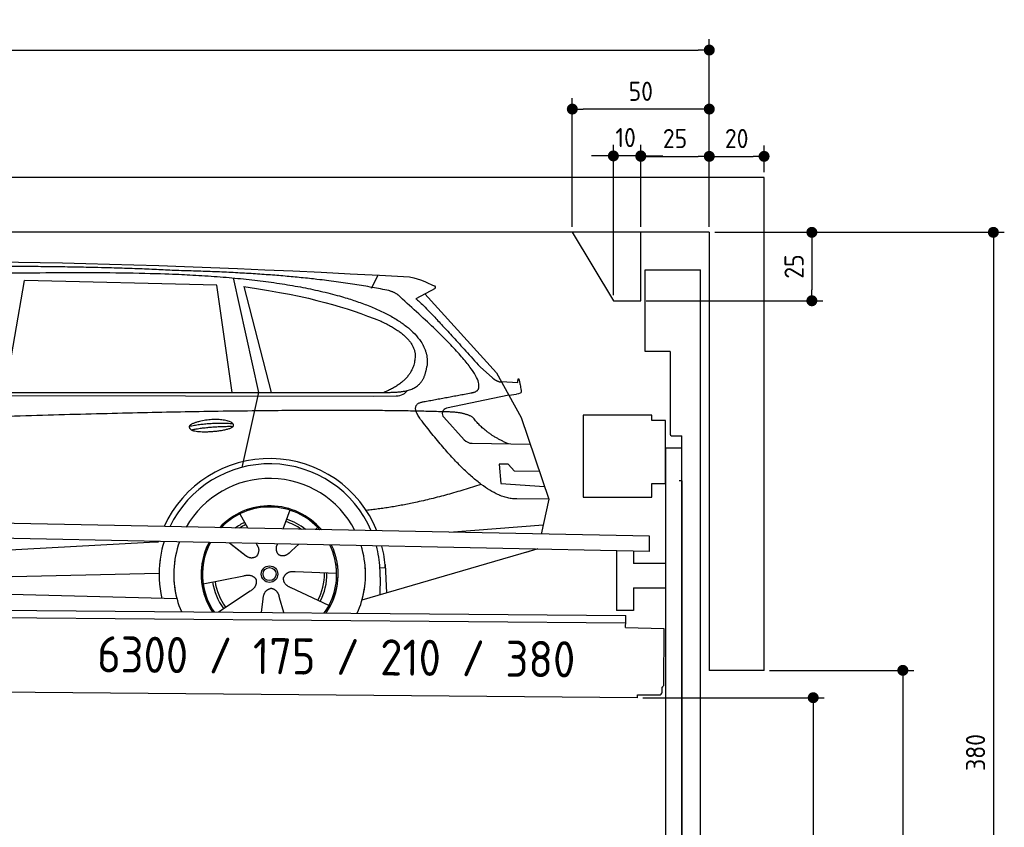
# Model space of a CAD drawing. Header units: millimetres. Extents: x -411 to 6777, y 0 to 6527.
# Tile 6 of 6: x 3183 to 6777, y 3577 to 6527. Entities that reach past the tile are written whole.
import ezdxf

# ---------------------------------------------------------------- set-up
doc = ezdxf.new("R2010")
doc.units = ezdxf.units.MM
doc.layers.add('4', color=3, linetype='Continuous')
for name, color, linetype, lineweight in [('car', 10, 'Continuous', 25), ('Freiraum', 7, 'Continuous', 25), ('Logo', 7, 'Continuous', 25), ('Plattform', 7, 'Continuous', 25), ('Ständer vorne', 7, 'Continuous', 25), ('Tor', 200, 'Continuous', 25)]:
    doc.layers.add(name, color=color, linetype=linetype, lineweight=lineweight)
doc.styles.get("Standard").update_dxf_attribs({"font": 'ISOCP.SHX'})
doc.dimstyles.new('GEN-ISO', dxfattribs={"dimscale": 20, "dimtxt": 3.5, "dimasz": 2, "dimexe": 2, "dimexo": 1, "dimgap": 1.5, "dimtad": 1, "dimdec": 1, "dimlfac": 0.1, "dimdsep": 46, "dimtxsty": 'STANDARD', "dimblk": 'PUNKT', "dimcen": 2, "dimclrd": 256, "dimclre": 256, "dimclrt": 2, "dimadec": 0, "dimazin": 0, "dimtp": 0.1, "dimtm": 0.1, "dimtfac": 0.71, "dimtdec": 1, "dimtmove": 2, "dimatfit": 3, "dimldrblk": 'PUNKT', "dimfxl": 2, "dimtolj": 1, "dimarcsym": 0})

# ---------------------------------------------------------------- blocks, each defined once
blk = doc.blocks.new('PUNKT')
at = {"layer": '4', "color": 0, "linetype": 'ByBlock'}
blk.add_line((-0.5, 0), (-1, 0), dxfattribs=at)
at = {"layer": '4', "color": 0, "linetype": 'ByBlock', "const_width": 0.5}
blk.add_lwpolyline([(-0.25, 0, 1), (0.25, 0, 1)], format="xyb", close=True, dxfattribs=at)
blk = doc.blocks.new('*D177')
at = {"layer": '4', "lineweight": -2, "transparency": 16777216}
for p, q in [((5720, 5750), (6776.9, 5750)), ((6736.9, 5710), (6736.9, 1990)), ((6295.4, 1950), (6776.9, 1950))]:
    blk.add_line(p, q, dxfattribs=at)
at = {"layer": 'Defpoints', "color": 0, "transparency": 16777216}
for p in [(5700, 5750), (6275.4, 1950), (6736.9, 1950)]:
    blk.add_point(p, dxfattribs=at)
at = {"layer": '4', "lineweight": -2, "transparency": 16777216, "xscale": 40, "yscale": 40, "zscale": 40}
for p, rotation in [((6736.9, 5750), 90), ((6736.9, 1950), 270)]:
    blk.add_blockref('PUNKT', p, dxfattribs=dict(at, rotation=rotation))
at = {"layer": '4', "color": 2, "transparency": 16777216, "insert": (6671.9, 3850), "char_height": 70, "attachment_point": 5, "rotation": 90}
blk.add_mtext('380', dxfattribs=at)
blk = doc.blocks.new('*D179')
at = {"layer": '4', "lineweight": -2, "transparency": 16777216}
for p, q in [((5920, 4150), (6446.5, 4150)), ((6406.5, 4110), (6406.5, 1990)), ((6295.4, 1950), (6446.5, 1950))]:
    blk.add_line(p, q, dxfattribs=at)
at = {"layer": 'Defpoints', "color": 0, "transparency": 16777216}
for p in [(5900, 4150), (6275.4, 1950), (6406.5, 1950)]:
    blk.add_point(p, dxfattribs=at)
at = {"layer": '4', "lineweight": -2, "transparency": 16777216, "xscale": 40, "yscale": 40, "zscale": 40}
for p, rotation in [((6406.5, 4150), 90), ((6406.5, 1950), 270)]:
    blk.add_blockref('PUNKT', p, dxfattribs=dict(at, rotation=rotation))
at = {"layer": '4', "color": 2, "transparency": 16777216, "insert": (6341.5, 3050), "char_height": 70, "attachment_point": 5, "rotation": 90}
blk.add_mtext('H2', dxfattribs=at)
blk = doc.blocks.new('*D180')
at = {"layer": '4', "lineweight": -2, "transparency": 16777216}
for p, q in [((200, 5770), (200, 6455.8)), ((5700, 5920.9), (5700, 6455.8)), ((240, 6415.8), (5660, 6415.8))]:
    blk.add_line(p, q, dxfattribs=at)
at = {"layer": 'Defpoints', "color": 0, "transparency": 16777216}
for p in [(5700, 6415.8), (5700, 5900.9), (200, 5750)]:
    blk.add_point(p, dxfattribs=at)
at = {"layer": '4', "lineweight": -2, "transparency": 16777216, "xscale": 40, "yscale": 40, "zscale": 40, "rotation": 180}
blk.add_blockref('PUNKT', (200, 6415.8), dxfattribs=at)
at = {"layer": '4', "lineweight": -2, "transparency": 16777216, "xscale": 40, "yscale": 40, "zscale": 40}
blk.add_blockref('PUNKT', (5700, 6415.8), dxfattribs=at)
at = {"layer": '4', "color": 2, "transparency": 16777216, "insert": (2950, 6480.8), "char_height": 70, "attachment_point": 5}
blk.add_mtext('550', dxfattribs=at)
blk = doc.blocks.new('*D181')
at = {"layer": '4', "lineweight": -2, "transparency": 16777216}
for p, q in [((5457.5, 4050), (6119.3, 4050)), ((6079.3, 4010), (6079.3, 1990)), ((6099.3, 1950), (6119.3, 1950))]:
    blk.add_line(p, q, dxfattribs=at)
at = {"layer": 'Defpoints', "color": 0, "transparency": 16777216}
for p in [(5437.5, 4050), (6079.3, 1950), (6079.3, 1950)]:
    blk.add_point(p, dxfattribs=at)
at = {"layer": '4', "lineweight": -2, "transparency": 16777216, "xscale": 40, "yscale": 40, "zscale": 40}
for p, rotation in [((6079.3, 4050), 90), ((6079.3, 1950), 270)]:
    blk.add_blockref('PUNKT', p, dxfattribs=dict(at, rotation=rotation))
at = {"layer": '4', "color": 2, "transparency": 16777216, "insert": (6004.7, 2859.2), "char_height": 70, "attachment_point": 5, "rotation": 90}
blk.add_mtext('210', dxfattribs=at)
blk = doc.blocks.new('*D182')
at = {"layer": '4', "lineweight": -2, "transparency": 16777216}
for p, q in [((5450, 5871.3), (5450, 6067.5)), ((5700, 5870.9), (5700, 6067.5)), ((5490, 6027.5), (5660, 6027.5))]:
    blk.add_line(p, q, dxfattribs=at)
at = {"layer": 'Defpoints', "color": 0, "transparency": 16777216}
for p in [(5700, 6027.5), (5450, 5851.3), (5700, 5850.9)]:
    blk.add_point(p, dxfattribs=at)
at = {"layer": '4', "lineweight": -2, "transparency": 16777216, "xscale": 40, "yscale": 40, "zscale": 40, "rotation": 180}
blk.add_blockref('PUNKT', (5450, 6027.5), dxfattribs=at)
at = {"layer": '4', "lineweight": -2, "transparency": 16777216, "xscale": 40, "yscale": 40, "zscale": 40}
blk.add_blockref('PUNKT', (5700, 6027.5), dxfattribs=at)
at = {"layer": '4', "color": 2, "transparency": 16777216, "insert": (5575, 6092.5), "char_height": 70, "attachment_point": 5}
blk.add_mtext('25', dxfattribs=at)
blk = doc.blocks.new('*D183')
at = {"layer": '4', "lineweight": -2, "transparency": 16777216}
for p, q in [((5200, 5770), (5200, 6240.1)), ((5700, 5770), (5700, 6240.1)), ((5660, 6200.1), (5240, 6200.1))]:
    blk.add_line(p, q, dxfattribs=at)
at = {"layer": 'Defpoints', "color": 0, "transparency": 16777216}
for p in [(5200, 6200.1), (5200, 5750), (5700, 5750)]:
    blk.add_point(p, dxfattribs=at)
at = {"layer": '4', "lineweight": -2, "transparency": 16777216, "xscale": 40, "yscale": 40, "zscale": 40, "rotation": 180}
blk.add_blockref('PUNKT', (5200, 6200.1), dxfattribs=at)
at = {"layer": '4', "lineweight": -2, "transparency": 16777216, "xscale": 40, "yscale": 40, "zscale": 40}
blk.add_blockref('PUNKT', (5700, 6200.1), dxfattribs=at)
at = {"layer": '4', "color": 2, "transparency": 16777216, "insert": (5450, 6265.1), "char_height": 70, "attachment_point": 5}
blk.add_mtext('50', dxfattribs=at)
blk = doc.blocks.new('*D184')
at = {"layer": '4', "lineweight": -2, "transparency": 16777216}
for p, q in [((5720, 5750), (6114.4, 5750)), ((6074.4, 5710), (6074.4, 5540)), ((5470, 5500), (6114.4, 5500))]:
    blk.add_line(p, q, dxfattribs=at)
at = {"layer": 'Defpoints', "color": 0, "transparency": 16777216}
for p in [(5700, 5750), (5450, 5500), (6074.4, 5500)]:
    blk.add_point(p, dxfattribs=at)
at = {"layer": '4', "lineweight": -2, "transparency": 16777216, "xscale": 40, "yscale": 40, "zscale": 40}
for p, rotation in [((6074.4, 5750), 90), ((6074.4, 5500), 270)]:
    blk.add_blockref('PUNKT', p, dxfattribs=dict(at, rotation=rotation))
at = {"layer": '4', "color": 2, "transparency": 16777216, "insert": (6009.4, 5625), "char_height": 70, "attachment_point": 5, "rotation": 90}
blk.add_mtext('25', dxfattribs=at)
blk = doc.blocks.new('*D185')
at = {"layer": '4', "lineweight": -2, "transparency": 16777216}
for p, q in [((5350, 5520), (5350, 6069.1)), ((5450, 5770), (5450, 6069.1)), ((5310, 6029.1), (5270, 6029.1)), ((5450, 6029.1), (5350, 6029.1)), ((5490, 6029.1), (5530, 6029.1))]:
    blk.add_line(p, q, dxfattribs=at)
at = {"layer": 'Defpoints', "color": 0, "transparency": 16777216}
for p in [(5350, 6029.1), (5450, 5750), (5350, 5500)]:
    blk.add_point(p, dxfattribs=at)
at = {"layer": '4', "lineweight": -2, "transparency": 16777216, "xscale": 40, "yscale": 40, "zscale": 40}
blk.add_blockref('PUNKT', (5350, 6029.1), dxfattribs=at)
at = {"layer": '4', "lineweight": -2, "transparency": 16777216, "xscale": 40, "yscale": 40, "zscale": 40, "rotation": 180}
blk.add_blockref('PUNKT', (5450, 6029.1), dxfattribs=at)
at = {"layer": '4', "color": 2, "transparency": 16777216, "insert": (5394.7, 6096.1), "char_height": 70, "attachment_point": 5}
blk.add_mtext('10', dxfattribs=at)
blk = doc.blocks.new('Car')
at = {"layer": 'car'}
for p, q in [((3911.1, 5619.5), (4007.7, 5202.1)), ((4416.4, 5586.7), (4440.2, 5634.2)), ((3082.2, 5193.1), (3149.3, 5602.9)), ((3851, 5593), (3149.3, 5602.9)), ((3910.5, 5201.1), (3851, 5593)), ((3950.6, 5588.8), (4053.7, 5202.5)), ((4647.9, 5588.1), (4577.8, 5548.9)), ((4611.1, 5567.5), (4875.4, 5281.6)), ((4815.1, 5302.7), (4860.7, 5262.8)), ((4875.4, 5281.6), (4966.1, 5119.4)), ((4893.3, 5249.6), (4953.5, 5247.5)), ((1783.5, 5171.7), (4426.7, 5192.7)), ((1830.4, 5181), (4482.2, 5206.7)), ((4007.7, 5202.1), (3949.4, 4927.9)), ((4426.7, 5192.7), (4509.6, 5194.1)), ((4920.8, 5200.5), (4694.4, 5150.6)), ((4920.8, 5200.5), (4948.5, 5204.5)), ((4684, 5117.5), (4759, 5036.3)), ((4966.1, 5119.4), (5070.4, 4821.8)), ((4788.3, 5023.4), (5000, 5022.6)), ((4920.8, 4948.6), (4888.1, 4948.6)), ((4888.1, 4948.6), (4895, 4877.1)), ((4944.5, 4922.7), (4920.8, 4948.6)), ((5035, 4922.7), (4944.5, 4922.7)), ((4895, 4877.1), (5054, 4868.5)), ((5070.4, 4821.8), (4953.5, 4822.2)), ((5070.4, 4821.8), (5043.8, 4693.9)), ((3943.3, 4757.6), (3972.9, 4705.4)), ((4125.5, 4773), (4100.5, 4704)), ((4227.6, 4711.2), (4219.8, 4702.8)), ((4707.8, 4697.5), (5051, 4728.4)), ((3971.5, 4707.8), (3972.9, 4705.4)), ((1745.7, 4531.9), (3614.7, 4651.2)), ((3614.7, 4651.2), (3647.2, 4653.2)), ((3906.6, 4651.6), (3958.2, 4611.5)), ((3906.8, 4651.6), (3967.6, 4604.4)), ((4003.9, 4650.5), (4010, 4639.5)), ((4081, 4649.6), (4077.3, 4639.2)), ((4159.7, 4648.6), (4133, 4624.6)), ((5027.9, 4638.4), (4391.8, 4447)), ((5032.5, 4639.8), (4988.8, 4626.7)), ((4475.8, 4565.1), (4456.5, 4563.9)), ((4475, 4577.2), (4481.6, 4474)), ((1765.6, 4480), (3650.9, 4538.6)), ((3811.4, 4501.6), (3959.7, 4531.8)), ((4298.5, 4542.7), (4147.2, 4547.7)), ((4457.3, 4531.4), (4456.2, 4466.4)), ((1667.1, 4481.7), (3716, 4447)), ((3868.6, 4398.9), (3983, 4476.5)), ((4271.3, 4426.5), (4133.5, 4489.2)), ((4025.6, 4399), (4031.1, 4447.4)), ((4106.4, 4399), (4090.9, 4452.5))]:
    blk.add_line(p, q, dxfattribs=at)
for radius in [30.1, 23.6]:
    blk.add_circle((4053.5, 4538.8), radius, dxfattribs=at)
for centre, radius, start, end in [((4698.7, 5131), 20, 102.4358, 222.7473), ((4788.4, 5063.4), 40, 222.7473, 269.7861), ((4053.9, 4538.2), 422.7, 22.5487, 156.2143), ((4053.9, 4538.2), 403.4, 23.7263, 155.0367), ((4053.9, 4538.2), 350, 27.7494, 151.0136), ((4053.9, 4538.2), 250, 41.078, 137.685), ((4053.9, 4538.2), 250, 41.078, 137.685), ((4053.9, 4538.2), 250, 41.078, 137.685), ((4053.5, 4538.8), 245, 41.9641, 136.7989), ((4053.5, 4538.8), 209.6, 116.262, 127.1225), ((4053.5, 4538.8), 200.6, 116.1152, 123.6695), ((4053.5, 4538.8), 200.6, 55.0934, 73.5463), ((4053.5, 4538.8), 209.6, 51.6404, 73.3995), ((4053.5, 4538.8), 245, 41.9641, 44.7348), ((4053.9, 4538.2), 422.7, 164.0109, 164.2126), ((4053.9, 4538.2), 422.7, 164.0109, 164.2126), ((4053.9, 4538.2), 403.4, 163.2593, 179.9464), ((4053.9, 4538.2), 403.4, 163.2593, 179.9464), ((4053.9, 4538.2), 350, 160.7243, 195.1055), ((4053.9, 4538.2), 350, 160.7243, 195.1055), ((4053.9, 4538.2), 250, 152.8016, 213.8648), ((4053.9, 4538.2), 250, 152.8016, 213.4506), ((4053.9, 4538.2), 250, 152.8016, 213.4506), ((4053.5, 4538.8), 245, 152.3519, 188.7348), ((4053.5, 4538.8), 245, 152.3519, 188.7348), ((4053.9, 4538.2), 250, 326.1848, 25.8498), ((4053.9, 4538.2), 250, 326.1848, 25.8498), ((4053.5, 4538.8), 245, 0.9266, 26.2995), ((4053.9, 4538.2), 350, 344.8945, 17.9271), ((4053.9, 4538.2), 350, 344.8945, 17.9271), ((4053.9, 4538.2), 403.4, 3.6504, 15.3921), ((4053.9, 4538.2), 403.4, 3.6504, 15.3921), ((4053.9, 4538.2), 422.7, 3.6504, 14.6404), ((4053.9, 4538.2), 422.7, 3.6504, 14.6404), ((4053.9, 4538.2), 403.4, 173.0827, 193.1146), ((4053.9, 4538.2), 350, 172.1254, 203.4635), ((4053.9, 4538.2), 250, 169.2195, 213.8648), ((4053.5, 4538.8), 245, 169.1336, 214.8006), ((4053.5, 4538.8), 245, 325.2489, 9.5178), ((4053.9, 4538.2), 250, 326.1848, 9.4319), ((4053.9, 4538.2), 350, 336.586, 6.526), ((4053.9, 4538.2), 403.4, 359.0315, 5.5686), ((4053.9, 4538.2), 422.7, 3.6504, 3.7403), ((4053.5, 4538.8), 200.6, 332.1152, 1.5463), ((4053.5, 4538.8), 209.6, 332.262, 1.3995), ((4053.5, 4538.8), 209.6, 188.262, 217.3995), ((4053.5, 4538.8), 200.6, 188.1152, 217.5463)]:
    blk.add_arc(centre, radius, start, end, dxfattribs=at)
for points, degree in [([(2209.2, 5622.9), (2496.3, 5687.1), (3381.4, 5682), (4553.9, 5629.4)], 3), ([(3703.9, 5644.3), (3355.6, 5660.5), (2739.7, 5650.1)], 2), ([(4479.5, 5578.3), (4178.4, 5638.2), (3703.9, 5644.3)], 2), ([(4553.9, 5629.4), (4600.7, 5620.4), (4609.7, 5612.2), (4647.1, 5596.7)], 3), ([(3950.6, 5588.8), (4205.1, 5552.2), (4318.6, 5517.6), (4451.9, 5466.1)], 3), ([(4529.2, 5548), (4511.1, 5569.7), (4479.5, 5578.3)], 2), ([(4647.9, 5588.1), (4649.6, 5589.7), (4650.2, 5592.8), (4649.7, 5595.6), (4647.1, 5596.7)], 4), ([(4794.1, 5210), (4883.3, 5238.9), (4529.2, 5548)], 2), ([(4577.8, 5548.9), (4585.6, 5553.3), (4815.1, 5302.7)], 2), ([(4451.9, 5466.1), (4566.5, 5415.1), (4577.2, 5350.1)], 2), ([(4577.2, 5350.1), (4582.8, 5255.6), (4465.5, 5206.5)], 2), ([(4482.2, 5206.7), (4532.3, 5207.2), (4605.3, 5212.5), (4613, 5259.4), (4621.2, 5302.6)], 4), ([(4860.7, 5262.8), (4869, 5255.6), (4882.3, 5248), (4891.4, 5248), (4893.3, 5249.6)], 4), ([(4953.5, 5247.5), (4954.7, 5286.4), (4966.1, 5212.2)], 2), ([(4509.6, 5194.1), (4528.9, 5194.9), (4543.6, 5204), (4550.8, 5214.3)], 3), ([(4580.8, 5227.2), (4580.9, 5227.3), (4580.9, 5227.3), (4581, 5227.3)], 3), ([(4966.1, 5212.2), (4966.3, 5208.5), (4960.8, 5206.8), (4948.4, 5204.5)], 3), ([(4701.5, 5137), (3824.8, 5157.4), (1392.8, 5022.9)], 2), ([(4599.9, 5109.2), (4555.6, 5167.5), (4615.5, 5174.7)], 2), ([(4953.5, 4822.2), (4827.8, 4814), (4599.9, 5109.2)], 2), ([(4789.3, 5119.4), (4751.9, 5137.5), (4701.5, 5137)], 2), ([(4920.8, 5022.9), (4835.1, 5058), (4789.3, 5119.4)], 2), ([(3756.1, 5076.2), (3831.5, 5093.1), (3915, 5087.3)], 2), ([(3763.2, 5063.4), (3837.2, 5078), (3915.2, 5077.3)], 2), ([(4821.6, 4873.6), (4596.9, 4796.1), (4404.2, 4774.9)], 2), ([(3958.4, 4611.5), (3981.9, 4589.8), (4005.1, 4603.4)], 2), ([(3959.7, 4531.8), (3990.4, 4540.8), (4005.2, 4518.4)], 2), ([(4147.2, 4547.7), (4115.4, 4551.4), (4104.6, 4526.8)], 2), ([(3983, 4476.5), (4010.9, 4492.2), (4005.2, 4518.4)], 2), ([(4133.5, 4489.2), (4103.4, 4500), (4104.6, 4526.8)], 2), ([(4031.1, 4447.4), (4032.1, 4479.4), (4057.9, 4486.5)], 2), ([(4090.9, 4452.5), (4084.7, 4483.8), (4057.9, 4486.5)], 2)]:
    blk.add_open_spline(points, degree=degree, dxfattribs=at)
for points, degree, knots in [([(2378.9, 5610.7), (2405.5, 5613), (2544.9, 5616.1), (3566.1, 5645.6), (4186.4, 5644.9), (4643.3, 5476.4), (4621.2, 5302.6)], 4, [0.0821318, 0.0821318, 0.0821318, 0.0821318, 0.0821318, 0.258851, 0.508851, 1, 1, 1, 1, 1]), ([(4615.5, 5174.7), (4782.1, 5207.3), (4784.9, 5207.9), (4793.2, 5209.8), (4794.1, 5210)], 1, [0.1611508, 0.1611508, 1, 1.0196119, 1.078724, 1.0847856, 1.0847856]), ([(3763.2, 5063.4), (3739.7, 5079.8), (3785.1, 5095.5), (3867.8, 5115.7), (3960.7, 5082.6), (3898.7, 5058.8), (3789.7, 5051.6), (3768.2, 5060.4), (3763.2, 5063.4)], 5, [0, 0, 0, 0, 0, 0, 0.300106, 0.500106, 0.700106, 1, 1, 1, 1, 1, 1]), ([(4010, 4639.5), (4011.7, 4635.5), (4012.8, 4631.5), (4013.1, 4627.6), (4013.8, 4619), (4011.2, 4610.9), (4005.1, 4603.4)], 3, [0.2167758, 0.2167758, 0.2167758, 0.2167758, 0.4600873, 0.4600873, 0.4600873, 1, 1, 1, 1]), ([(4077.3, 4639.2), (4076.7, 4636.1), (4076.5, 4633.1), (4076.6, 4630.1), (4077, 4627.3), (4077.8, 4621.6), (4079.8, 4616.2), (4083.4, 4611.7), (4088.3, 4608.8)], 4, [0.3191838, 0.3191838, 0.3191838, 0.3191838, 0.3191838, 0.5438253, 0.5438253, 0.5438253, 0.5438253, 1, 1, 1, 1, 1]), ([(4133, 4624.6), (4133, 4624.6), (4133, 4624.6), (4133, 4624.6), (4133, 4624.6), (4124, 4614.8), (4113.4, 4604.7), (4099.2, 4602.2), (4088.3, 4608.8)], 4, [-0.000003, -0.000003, -0.000003, -0.000003, -0.000003, 0, 0, 0, 0, 1, 1, 1, 1, 1])]:
    blk.add_open_spline(points, degree=degree, knots=knots, dxfattribs=at)
blk = doc.blocks.new('*D191')
at = {"layer": '4', "lineweight": -2, "transparency": 16777216}
for p, q in [((5700, 5770), (5700, 6067.5)), ((5900, 5970), (5900, 6067.5)), ((5740, 6027.5), (5860, 6027.5))]:
    blk.add_line(p, q, dxfattribs=at)
at = {"layer": 'Defpoints', "color": 0, "transparency": 16777216}
for p in [(5900, 6027.5), (5900, 5950), (5700, 5750)]:
    blk.add_point(p, dxfattribs=at)
at = {"layer": '4', "lineweight": -2, "transparency": 16777216, "xscale": 40, "yscale": 40, "zscale": 40, "rotation": 180}
blk.add_blockref('PUNKT', (5700, 6027.5), dxfattribs=at)
at = {"layer": '4', "lineweight": -2, "transparency": 16777216, "xscale": 40, "yscale": 40, "zscale": 40}
blk.add_blockref('PUNKT', (5900, 6027.5), dxfattribs=at)
at = {"layer": '4', "color": 2, "transparency": 16777216, "insert": (5800, 6092.5), "char_height": 70, "attachment_point": 5}
blk.add_mtext('20', dxfattribs=at)
blk = doc.blocks.new('Plattform OG 6200 550')
at = {"layer": 'Plattform'}
for p, q in [((5482.3, 4639.6), (348.5, 4742)), ((5481.2, 4583.6), (347.5, 4691)), ((5481.2, 4583.6), (5482.3, 4639.5)), ((5361.5, 4586.1), (5361.5, 4368.3)), ((5423.5, 4584.7), (5423.5, 4540.8)), ((5539.9, 4540.8), (5423.5, 4540.8)), ((5423.5, 4450.8), (5423.5, 4368.3)), ((5423.5, 4450.8), (5539.9, 4450.8)), ((440.2, 4393.6), (5395, 4350.4)), ((446, 4366.5), (5394.8, 4323.4)), ((5423.5, 4368.3), (5361.5, 4368.3)), ((5395, 4345.2), (5395, 4350.4)), ((5394.7, 4306.2), (5394.9, 4330.2)), ((5394.9, 4330.2), (5395, 4345.2)), ((5394.7, 4306.2), (5534.1, 4303)), ((5534.1, 4303), (5532.3, 4094)), ((5437.5, 4050), (372.6, 4094.2)), ((5527.6, 4070.1), (5527.8, 4088.2)), ((5437.5, 4050), (5437.5, 4060.8)), ((5437.5, 4060.8), (5517.5, 4060.1))]:
    blk.add_line(p, q, dxfattribs=at)
for centre, radius, start, end in [((5517.6, 4070.1), 10, 269.5, 359.5), ((5526.2, 4094.1), 6.08, 284.5689, 358.9086)]:
    blk.add_arc(centre, radius, start, end, dxfattribs=at)
blk = doc.blocks.new('Ständer vorne ab 340')
at = {"layer": 'Ständer vorne'}
for p, q in [((5240, 5082), (5240, 4782)), ((5490, 5082), (5240, 5082)), ((5490, 5062), (5490, 5082)), ((5540, 5062), (5490, 5062)), ((5540, 4832), (5540, 5062)), ((5540.2, 4962), (5539.8, 4962)), ((5540, 4962), (5540, 1950)), ((5600, 4962), (5540, 4962)), ((5600, 1948.7), (5600, 4962)), ((5490, 4782), (5490, 4832)), ((5490, 4832), (5540, 4832)), ((5240, 4782), (5490, 4782)), ((5540, 4677.4), (5540, 4678.4)), ((5511.2, 1945), (5511.2, 1937)), ((5595.1, 1945), (5511.2, 1945)), ((5511.2, 1937), (5600, 1937)), ((5600, 1937), (5600, 1940))]:
    blk.add_line(p, q, dxfattribs=at)
blk = doc.blocks.new('Tor ab 370 Gebäude')
at = {"layer": 'Tor'}
for p, q in [((5465.6, 5314.5), (5465.6, 5613)), ((5465.6, 5613), (5668, 5613)), ((5668, 1937), (5668, 5613)), ((5557, 5314.5), (5465.6, 5314.5)), ((5557, 5314.5), (5557, 5013)), ((5562, 5007.1), (5600, 5007)), ((5600, 4842), (5600, 5007)), ((5600, 4842), (5590, 4842)), ((5600, 4842), (5600, 1937)), ((5600, 1937), (5600, 4842)), ((5668, 1937), (5600, 1937))]:
    blk.add_line(p, q, dxfattribs=at)
blk.add_arc((5563, 5013), 6, 180, 260.4059, dxfattribs=at)
blk = doc.blocks.new('Gebäude_380_GT175')
for p, q in [((5900, 5950), (0, 5950)), ((5900, 4150), (5900, 5950)), ((5700, 5750), (200, 5750)), ((5700, 5750), (5700, 4150)), ((5900, 4150), (5700, 4150))]:
    blk.add_line(p, q)
at = {"layer": 'Freiraum'}
blk.add_lwpolyline([(5200, 5750), (5350, 5500), (5450, 5500), (5450, 5750)], dxfattribs=at)

msp = doc.modelspace()

# ---------------------------------------------------------------- block references
msp.add_blockref('Gebäude_380_GT175', (0, 0))
at = {"layer": 'car', "rotation": 359.4752422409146}
msp.add_blockref('Car', (0, 0), dxfattribs=at)
at = {"layer": 'Plattform'}
msp.add_blockref('Plattform OG 6200 550', (0, 0), dxfattribs=at)
at = {"layer": 'Ständer vorne'}
msp.add_blockref('Ständer vorne ab 340', (0, 0), dxfattribs=at)
at = {"layer": 'Tor', "linetype": 'ByBlock'}
msp.add_blockref('Tor ab 370 Gebäude', (0, 0), dxfattribs=at)

# ---------------------------------------------------------------- texts
at = {"layer": 'Logo'}
msp.add_text('6300 / 175 / 210 / 380', height=132, rotation=359.369, dxfattribs=at).set_placement((3465.26, 4143.06))

# ---------------------------------------------------------------- dimensions: what is measured, and where the dimension line sits
at = {"layer": '4'}
for base, p1, p2, picture, middle in [((5700, 6415.8), (200, 5750), (5700, 5900.88), '*D180', (2950, 6480.8)), ((5200, 6200.12), (5700, 5750), (5200, 5750), '*D183', (5450, 6265.12)), ((5700, 6027.5), (5449.99, 5851.29), (5700, 5850.88), '*D182', (5575, 6092.51)), ((5900, 6027.5), (5700, 5750), (5900, 5950), '*D191', (5800, 6092.51))]:
    dim = msp.add_linear_dim(base=base, p1=p1, p2=p2, dimstyle='GEN-ISO', override={"dimtdec": 3, "dimtolj": 0}, dxfattribs=at)
    dim.commit()
    dim.dimension.update_dxf_attribs({"geometry": picture, "text_midpoint": middle})
dim = msp.add_linear_dim(base=(5350, 6029.15), p1=(5449.99, 5750), p2=(5350, 5500), dimstyle='GEN-ISO', override={"dimtdec": 3, "dimtolj": 0}, dxfattribs=at)
dim.commit()
dim.dimension.update_dxf_attribs({"geometry": '*D185', "text_midpoint": (5394.75, 6096.13), "dimtype": 160})
for base, p2, override, picture, middle in [((6074.39, 5500), (5450, 5500), {"dimtdec": 3, "dimtolj": 0}, '*D184', (6009.39, 5625)), ((6736.86, 1950), (6275.45, 1950), {"dimdec": 0, "dimtdec": 3, "dimtolj": 0}, '*D177', (6671.86, 3850))]:
    dim = msp.add_linear_dim(base=base, p1=(5700, 5750), p2=p2, angle=90, dimstyle='GEN-ISO', override=override, dxfattribs=at)
    dim.commit()
    dim.dimension.update_dxf_attribs({"geometry": picture, "text_midpoint": middle})
dim = msp.add_linear_dim(base=(6406.55, 1950), p1=(5900, 4150), p2=(6275.45, 1950), angle=90, text='H2', dimstyle='GEN-ISO', override={"dimdec": 0, "dimtdec": 3, "dimtolj": 0}, dxfattribs=at)
dim.commit()
dim.dimension.update_dxf_attribs({"geometry": '*D179', "text_midpoint": (6341.54, 3050)})
dim = msp.add_linear_dim(base=(6079.31, 1950), p1=(5437.5, 4049.97), p2=(6079.31, 1950), angle=90, dimstyle='GEN-ISO', override={"dimtdec": 3, "dimtolj": 0}, dxfattribs=at)
dim.commit()
dim.dimension.update_dxf_attribs({"geometry": '*D181', "text_midpoint": (6004.71, 2859.23), "dimtype": 160})

doc.saveas('drawing.dxf')
